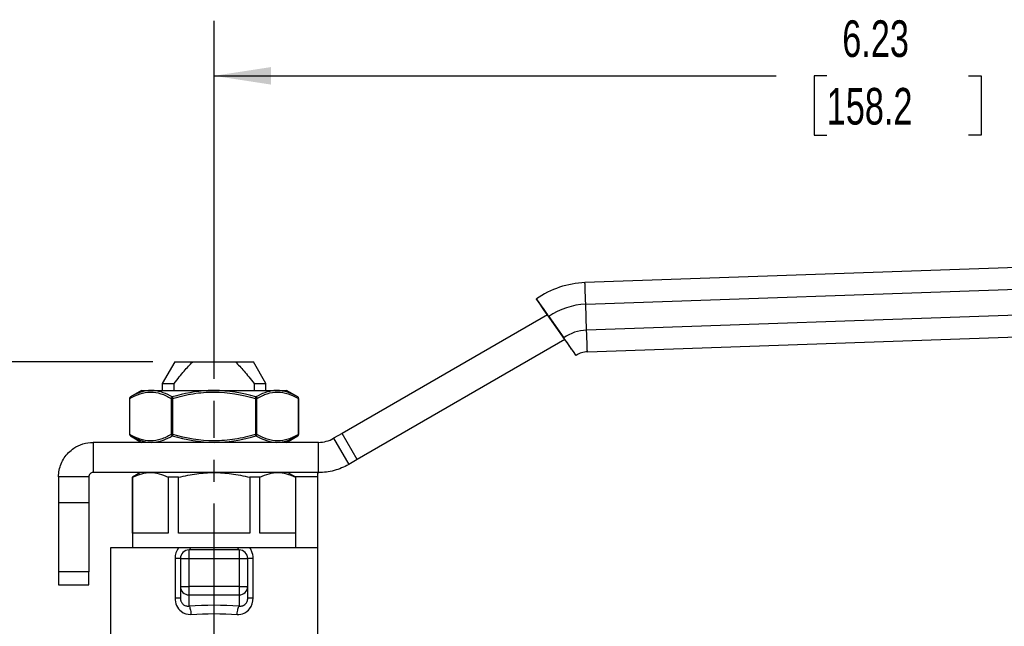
# Model space of a CAD drawing. Header units: inches. Extents: x 0.5 to 21.5, y 0.5 to 16.5.
# Tile 4 of 11: x 3.5 to 8, y 7 to 9.8. Entities that reach past the tile are written whole.
import ezdxf

# ---------------------------------------------------------------- set-up
doc = ezdxf.new("R2010")
doc.units = ezdxf.units.IN
doc.header["$LTSCALE"] = 2
doc.header["$MEASUREMENT"] = 0
doc.linetypes.add('SLD-Center', pattern=[0.75, 0.6, -0.05, 0.05, -0.05])
doc.linetypes.add('SLD-Solid', pattern=[0])
doc.layers.add('CENTER', color=40, linetype='SLD-Center')
doc.layers.add('DIMENSIONS', color=140, linetype='SLD-Solid', lineweight=25)
doc.styles.add('SLDTEXTSTYLE0', font='TXT', dxfattribs={"width": 0.7})
doc.dimstyles.new('SLDDIMSTYLE0', dxfattribs={"dimtxt": 0.169922, "dimasz": 0.26, "dimexe": 0, "dimexo": 0.0625, "dimgap": 0.04248, "dimtad": 0, "dimtih": 1, "dimtoh": 1, "dimrnd": 1e-09, "dimzin": 12, "dimdsep": 46, "dimtxsty": 'SLDTEXTSTYLE0', "dimsah": 1, "dimcen": 0.09, "dimadec": 0, "dimazin": 3, "dimtfac": 1, "dimtofl": 0, "dimtmove": 0, "dimatfit": 3, "dimfxl": 0, "dimfrac": 2, "dimtolj": 1, "dimtzin": 12, "dimarcsym": 0})

# ---------------------------------------------------------------- blocks, each defined once
blk = doc.blocks.new('_D_1')
at = {"layer": 'DIMENSIONS'}
for p, q in [((4.3586, 8.1575), (4.3586, 9.7877)), ((10.5889, 8.6373), (10.5889, 9.7877)), ((4.3586, 9.5377), (6.9203, 9.5377)), ((7.1506, 9.5377), (7.0935, 9.5377)), ((7.0935, 9.5377), (7.0935, 9.2676)), ((7.7969, 9.5377), (7.8539, 9.5377)), ((7.8539, 9.5377), (7.8539, 9.2676)), ((10.5889, 9.5377), (8.0271, 9.5377)), ((7.0935, 9.2676), (7.1506, 9.2676)), ((7.8539, 9.2676), (7.7969, 9.2676))]:
    blk.add_line(p, q, dxfattribs=at)
for points in [[(4.3586, 9.5377), (4.6186, 9.4977), (4.6186, 9.5777)], [(10.5889, 9.5377), (10.3289, 9.5777), (10.3289, 9.4977)]]:
    blk.add_solid(points, dxfattribs=at)
at = {"layer": 'DIMENSIONS', "char_height": 0.16667, "attachment_point": 1, "style": 'SLDTEXTSTYLE0'}
for s, insert in [('6.23', (7.2213, 9.7906)), ('158.2', (7.1506, 9.4825))]:
    blk.add_mtext(s, dxfattribs=dict(at, insert=insert))
blk = doc.blocks.new('_D_4')
at = {"layer": 'DIMENSIONS'}
for p, q in [((4.0792, 8.2338), (1.4872, 8.2338)), ((1.7372, 8.2338), (1.7372, 6.726)), ((1.4847, 6.4179), (1.4276, 6.4179)), ((1.4276, 6.4179), (1.4276, 6.1478)), ((1.9896, 6.4179), (2.0467, 6.4179)), ((2.0467, 6.4179), (2.0467, 6.1478)), ((1.4276, 6.1478), (1.4847, 6.1478)), ((2.0467, 6.1478), (1.9896, 6.1478)), ((1.7372, 4.6019), (1.7372, 6.1098)), ((2.4719, 4.6019), (1.4872, 4.6019)), ((3.4004, 4.6019), (2.5919, 4.6019))]:
    blk.add_line(p, q, dxfattribs=at)
for points in [[(1.7372, 8.2338), (1.6972, 7.9738), (1.7772, 7.9738)], [(1.7372, 4.6019), (1.7772, 4.8619), (1.6972, 4.8619)]]:
    blk.add_solid(points, dxfattribs=at)
at = {"layer": 'DIMENSIONS', "char_height": 0.16667, "attachment_point": 1, "style": 'SLDTEXTSTYLE0'}
for s, insert in [('3.63', (1.4847, 6.6707)), ('92.3', (1.4847, 6.3626))]:
    blk.add_mtext(s, dxfattribs=dict(at, insert=insert))

msp = doc.modelspace()

# ---------------------------------------------------------------- linework, layer by layer
for p, q in [((9.0966, 8.7018), (6.0486, 8.5954)), ((6.0486, 8.5954), (6.0486, 8.5954)), ((6.0521, 8.497), (9.1037, 8.6036)), ((5.8272, 8.521), (5.8272, 8.521)), ((6.0562, 8.379), (6.0521, 8.497)), ((9.1078, 8.4855), (6.0562, 8.379)), ((5.8779, 8.4489), (4.9418, 7.9084)), ((5.9576, 8.3358), (5.8779, 8.4489)), ((5.8839, 8.4405), (5.9519, 8.3439)), ((6.0596, 8.2806), (9.1076, 8.3871)), ((5.9576, 8.3358), (5.0107, 7.7891)), ((6.0085, 8.2634), (6.0085, 8.2634)), ((4.1792, 8.2338), (4.1224, 8.1354)), ((4.1792, 8.2338), (4.2611, 8.2338)), ((4.2611, 8.2338), (4.4561, 8.2338)), ((4.4561, 8.2338), (4.538, 8.2338)), ((4.5948, 8.1354), (4.538, 8.2338)), ((4.1224, 8.1354), (4.1224, 8.1039)), ((4.1224, 8.1354), (4.1766, 8.1354)), ((4.1766, 8.1039), (4.1766, 8.1354)), ((4.5406, 8.1354), (4.5406, 8.1039)), ((4.5406, 8.1354), (4.5948, 8.1354)), ((4.5948, 8.1039), (4.5948, 8.1354)), ((4.0279, 8.1039), (3.9774, 8.0747)), ((4.0279, 8.1039), (4.0722, 8.1039)), ((4.0722, 8.1039), (4.3586, 8.1039)), ((4.3586, 8.1039), (4.645, 8.1039)), ((4.645, 8.1039), (4.6893, 8.1039)), ((4.7399, 8.0747), (4.6893, 8.1039)), ((3.9734, 8.0679), (3.9734, 7.9037)), ((3.9734, 8.0679), (3.9745, 8.0679)), ((3.9745, 7.9037), (3.9745, 8.0679)), ((4.1631, 8.0679), (4.17, 8.0679)), ((4.1631, 8.0679), (4.1631, 7.9037)), ((4.17, 7.9037), (4.17, 8.0679)), ((4.5473, 8.0679), (4.5541, 8.0679)), ((4.5473, 8.0679), (4.5473, 7.9037)), ((4.5541, 7.9037), (4.5541, 8.0679)), ((4.7428, 8.0679), (4.7428, 7.9037)), ((4.7428, 8.0679), (4.7438, 8.0679)), ((4.7438, 7.9037), (4.7438, 8.0679)), ((3.9745, 7.9037), (3.9734, 7.9037)), ((3.9774, 7.8968), (4.0279, 7.8677)), ((4.17, 7.9037), (4.1631, 7.9037)), ((4.5541, 7.9037), (4.5473, 7.9037)), ((4.6893, 7.8677), (4.7399, 7.8968)), ((4.7438, 7.9037), (4.7428, 7.9037)), ((4.9418, 7.9084), (4.9031, 7.8861)), ((5.0107, 7.7891), (4.9418, 7.9084)), ((3.8074, 7.8677), (3.8074, 7.7299)), ((4.8342, 7.8677), (3.8074, 7.8677)), ((4.8342, 7.7299), (4.8342, 7.8677)), ((4.9031, 7.8861), (4.972, 7.7668)), ((5.0107, 7.7891), (4.972, 7.7668)), ((4.8342, 7.7299), (3.8074, 7.7299)), ((4.024, 7.7299), (3.9866, 7.7083)), ((4.7307, 7.7083), (4.6933, 7.7299)), ((4.8311, 7.7102), (4.8311, 7.7276)), ((3.65, 7.7102), (3.65, 7.5921)), ((3.7878, 7.7102), (3.65, 7.7102)), ((3.7878, 7.7102), (3.7878, 7.5921)), ((3.9866, 7.7083), (3.9866, 7.3873)), ((3.9875, 7.7083), (3.9866, 7.7083)), ((3.9875, 7.4543), (3.9875, 7.7083)), ((4.1501, 7.7083), (4.1501, 7.4543)), ((4.196, 7.7083), (4.1501, 7.7083)), ((4.196, 7.4543), (4.196, 7.7083)), ((4.5212, 7.7083), (4.5212, 7.4543)), ((4.5671, 7.7083), (4.5212, 7.7083)), ((4.5671, 7.4543), (4.5671, 7.7083)), ((4.8311, 7.7102), (4.7274, 7.7102)), ((4.7297, 7.7083), (4.7297, 7.4543)), ((4.7307, 7.7083), (4.7297, 7.7083)), ((4.7307, 7.3873), (4.7307, 7.7083)), ((4.8311, 7.3873), (4.8311, 7.7102)), ((3.7878, 7.5921), (3.65, 7.5921)), ((3.65, 7.5921), (3.65, 7.2771)), ((3.7878, 7.5921), (3.7878, 7.2771)), ((4.1501, 7.4543), (3.9875, 7.4543)), ((4.5212, 7.4543), (4.196, 7.4543)), ((4.7297, 7.4543), (4.5671, 7.4543)), ((3.8862, 7.3873), (3.8862, 6.9444)), ((4.1965, 7.3873), (3.8862, 7.3873)), ((4.2445, 7.3381), (4.2445, 7.3775)), ((4.4728, 7.3775), (4.2445, 7.3775)), ((4.467, 7.3873), (4.2503, 7.3873)), ((4.4728, 7.3775), (4.4728, 7.3381)), ((4.8311, 7.3873), (4.5208, 7.3873)), ((4.8311, 6.8322), (4.8311, 7.3873)), ((4.1806, 7.3381), (4.1806, 7.1586)), ((4.2051, 7.3381), (4.2051, 7.2109)), ((4.2051, 7.3381), (4.2445, 7.3381)), ((4.2445, 7.2109), (4.2445, 7.3381)), ((4.2445, 7.3381), (4.4728, 7.3381)), ((4.4728, 7.3381), (4.5122, 7.3381)), ((4.4728, 7.3381), (4.4728, 7.2109)), ((4.5122, 7.2109), (4.5122, 7.3381)), ((4.5367, 7.1586), (4.5367, 7.3381)), ((3.7878, 7.2771), (3.65, 7.2771)), ((3.65, 7.2771), (3.65, 7.2181)), ((3.7878, 7.2181), (3.7878, 7.2771)), ((3.65, 7.2181), (3.7878, 7.2181)), ((4.2051, 7.2109), (4.2445, 7.2109)), ((4.2051, 7.2109), (4.2051, 7.1586)), ((4.2445, 7.1728), (4.2445, 7.2109)), ((4.4728, 7.2109), (4.2445, 7.2109)), ((4.4728, 7.2109), (4.5122, 7.2109)), ((4.4728, 7.2109), (4.4728, 7.1728)), ((4.5122, 7.1586), (4.5122, 7.2109)), ((4.2445, 7.1728), (4.4728, 7.1728)), ((4.2445, 7.1217), (4.2445, 7.1728)), ((4.4728, 7.1728), (4.4728, 7.1217))]:
    msp.add_line(p, q)
at = {"flags": 128}
msp.add_lwpolyline([(6.0085, 8.2634), (6.0074, 8.265), (6.0042, 8.2696), (5.999, 8.277), (5.9919, 8.287), (5.9833, 8.2992), (5.9735, 8.3131), (5.9629, 8.3282), (5.9576, 8.3358)], dxfattribs=at)
for centre, radius, start, end in [((6.0629, 8.1862), 0.4094, 92, 125.1529), ((6.0629, 8.1862), 0.4094, 92, 125.1529), ((6.0629, 8.1862), 0.311, 92, 125.1529), ((6.0629, 8.1862), 0.1929, 92, 125.1529), ((6.0629, 8.1862), 0.0945, 92, 125.1529), ((3.9813, 8.0679), 0.00787, 120.0297, 180), ((4.7359, 8.0679), 0.00787, 0, 59.779), ((3.9813, 7.9037), 0.00787, 180, 239.5968), ((4.7359, 7.9037), 0.00787, 309.1538, 0), ((4.2445, 7.3381), 0.0394, 90, 180), ((4.4728, 7.3381), 0.0394, 0, 90), ((4.2438, 7.2115), 0.0387, 181.0102, 270.9758), ((4.4735, 7.2115), 0.0387, 269.0242, 358.9898)]:
    msp.add_arc(centre, radius, start, end)
for centre, major_axis, ratio, start_param, end_param in [((6.0521, 8.497), (-0.0034, 0.0984), 0.000039, 4.712389, 6.283185), ((5.8839, 8.4405), (-0.0567, 0.0805), 0.000032, 4.712368, 6.283164), ((5.8838, 8.4405), (-0.0567, 0.0805), 0.000032, 6.283164, 7.749118), ((6.0562, 8.379), (-0.0034, 0.0984), 0.000039, 3.141593, 4.712389), ((5.9519, 8.3439), (-0.0567, 0.0805), 0.000032, 3.141571, 4.712368), ((4.3586, 6.988), (0.5118, 0), 0.267949, 1.345827, 1.795766)]:
    msp.add_ellipse(centre, major_axis=major_axis, ratio=ratio, start_param=start_param, end_param=end_param)
for points, knots in [([(4.1766, 8.1354), (4.193, 8.1572), (4.2079, 8.1759), (4.2357, 8.2083), (4.2487, 8.2221), (4.2611, 8.2338)], [0, 0, 0, 0, 0.5, 0.5, 1, 1, 1, 1]), ([(4.4561, 8.2338), (4.4685, 8.2221), (4.4815, 8.2083), (4.5094, 8.1759), (4.5243, 8.1572), (4.5406, 8.1354)], [0, 0, 0, 0, 0.5, 0.5, 1, 1, 1, 1]), ([(3.9745, 8.0679), (4.0051, 8.0856), (4.037, 8.0967), (4.0847, 8.0972), (4.1006, 8.0944), (4.1322, 8.0841), (4.1478, 8.0767), (4.1631, 8.0679)], [0, 0, 0, 0, 0.5, 0.5, 0.75, 0.75, 1, 1, 1, 1]), ([(4.168, 8.0747), (4.1413, 8.0899), (4.109, 8.1026), (4.0768, 8.1039), (4.0722, 8.1038)], [0, 0, 0, 0, 0.4167723, 0.4861937, 0.4861937, 0.4861937, 0.4861937]), ([(4.3586, 8.1038), (4.3494, 8.1039), (4.285, 8.1026), (4.221, 8.0899), (4.168, 8.0747)], [0.486049, 0.486049, 0.486049, 0.486049, 0.5556964, 0.9724687, 0.9724687, 0.9724687, 0.9724687]), ([(4.17, 8.0679), (4.2006, 8.0767), (4.2318, 8.0841), (4.2949, 8.0944), (4.3267, 8.0972), (4.4222, 8.0967), (4.486, 8.0856), (4.5473, 8.0679)], [0, 0, 0, 0, 0.25, 0.25, 0.5, 0.5, 1, 1, 1, 1]), ([(4.645, 8.1038), (4.6404, 8.1039), (4.6082, 8.1026), (4.5759, 8.0899), (4.5493, 8.0747)], [0.4860346, 0.4860346, 0.4860346, 0.4860346, 0.5555504, 0.9722131, 0.9722131, 0.9722131, 0.9722131]), ([(4.5541, 8.0679), (4.5694, 8.0767), (4.585, 8.0841), (4.6166, 8.0944), (4.6325, 8.0972), (4.6803, 8.0967), (4.7121, 8.0856), (4.7428, 8.0679)], [0, 0, 0, 0, 0.25, 0.25, 0.5, 0.5, 1, 1, 1, 1]), ([(3.9774, 8.0747), (3.9762, 8.074), (3.9745, 8.0719), (3.9743, 8.0691), (3.9745, 8.0679)], [0, 0, 0, 0, 0.571429, 1, 1, 1, 1]), ([(4.1631, 8.0679), (4.1633, 8.0691), (4.1644, 8.0719), (4.1666, 8.074), (4.168, 8.0747)], [0, 0, 0, 0, 0.428571, 1, 1, 1, 1]), ([(4.168, 8.0747), (4.1682, 8.074), (4.1688, 8.0719), (4.1696, 8.0691), (4.17, 8.0679)], [0, 0, 0, 0, 0.571429, 1, 1, 1, 1]), ([(4.5473, 8.0679), (4.5476, 8.0691), (4.5485, 8.0719), (4.5491, 8.074), (4.5493, 8.0747)], [0, 0, 0, 0, 0.428571, 1, 1, 1, 1]), ([(4.5493, 8.0747), (4.5507, 8.074), (4.5529, 8.0719), (4.5539, 8.0691), (4.5541, 8.0679)], [0, 0, 0, 0, 0.571429, 1, 1, 1, 1]), ([(4.7428, 8.0679), (4.7429, 8.0691), (4.7427, 8.0719), (4.7411, 8.074), (4.7399, 8.0747)], [0, 0, 0, 0, 0.428571, 1, 1, 1, 1]), ([(3.9745, 7.9037), (3.9743, 7.9025), (3.9745, 7.8996), (3.9762, 7.8975), (3.9774, 7.8968)], [0, 0, 0, 0, 0.428571, 1, 1, 1, 1]), ([(4.1631, 7.9037), (4.1478, 7.8948), (4.1322, 7.8874), (4.1007, 7.8772), (4.0848, 7.8744), (4.037, 7.8748), (4.0051, 7.886), (3.9745, 7.9037)], [0, 0, 0, 0, 0.25, 0.25, 0.5, 0.5, 1, 1, 1, 1]), ([(4.0722, 7.8677), (4.0768, 7.8677), (4.1091, 7.8689), (4.1413, 7.8817), (4.168, 7.8968)], [0.4860489, 0.4860489, 0.4860489, 0.4860489, 0.5556963, 0.9724686, 0.9724686, 0.9724686, 0.9724686]), ([(4.168, 7.8968), (4.1666, 7.8975), (4.1644, 7.8996), (4.1633, 7.9025), (4.1631, 7.9037)], [0, 0, 0, 0, 0.571429, 1, 1, 1, 1]), ([(4.17, 7.9037), (4.1696, 7.9025), (4.1688, 7.8996), (4.1682, 7.8975), (4.168, 7.8968)], [0, 0, 0, 0, 0.428571, 1, 1, 1, 1]), ([(4.5473, 7.9037), (4.5166, 7.8948), (4.4854, 7.8874), (4.4224, 7.8772), (4.3905, 7.8744), (4.295, 7.8748), (4.2313, 7.886), (4.17, 7.9037)], [0, 0, 0, 0, 0.25, 0.25, 0.5, 0.5, 1, 1, 1, 1]), ([(4.3586, 7.8677), (4.3679, 7.8677), (4.4323, 7.8689), (4.4963, 7.8817), (4.5493, 7.8968)], [0.4860489, 0.4860489, 0.4860489, 0.4860489, 0.5556963, 0.9724686, 0.9724686, 0.9724686, 0.9724686]), ([(4.5493, 7.8968), (4.5491, 7.8975), (4.5485, 7.8996), (4.5476, 7.9025), (4.5473, 7.9037)], [0, 0, 0, 0, 0.571429, 1, 1, 1, 1]), ([(4.5541, 7.9037), (4.5539, 7.9025), (4.5529, 7.8996), (4.5507, 7.8975), (4.5493, 7.8968)], [0, 0, 0, 0, 0.428571, 1, 1, 1, 1]), ([(4.7428, 7.9037), (4.7274, 7.8948), (4.7118, 7.8874), (4.6803, 7.8772), (4.6644, 7.8744), (4.6166, 7.8748), (4.5848, 7.886), (4.5541, 7.9037)], [0, 0, 0, 0, 0.25, 0.25, 0.5, 0.5, 1, 1, 1, 1]), ([(4.645, 7.8677), (4.6496, 7.8677), (4.6818, 7.8689), (4.7136, 7.8817), (4.7399, 7.8968)], [0.4860346, 0.4860346, 0.4860346, 0.4860346, 0.5555504, 0.9722133, 0.9722133, 0.9722133, 0.9722133]), ([(4.7399, 7.8968), (4.7411, 7.8975), (4.7427, 7.8996), (4.7429, 7.9025), (4.7428, 7.9037)], [0, 0, 0, 0, 0.571429, 1, 1, 1, 1]), ([(3.65, 7.7102), (3.65, 7.7204), (3.651, 7.7306), (3.6569, 7.7608), (3.6648, 7.7799), (3.6874, 7.8142), (3.702, 7.8289), (3.7319, 7.8492), (3.7461, 7.8561), (3.7761, 7.8653), (3.7917, 7.8677), (3.8074, 7.8677)], [0, 0, 0, 0, 0.0780023, 0.0780023, 0.2342995, 0.2342995, 0.3905886, 0.3905886, 0.510228, 0.510228, 0.6298669, 0.6298669, 0.6298669, 0.6298669]), ([(4.8342, 7.8677), (4.8463, 7.8677), (4.8583, 7.8692), (4.8815, 7.8755), (4.8927, 7.8801), (4.9031, 7.8861)], [0, 0, 0, 0, 0.0918336, 0.0918336, 0.1836671, 0.1836671, 0.1836671, 0.1836671]), ([(4.972, 7.7668), (4.9512, 7.7547), (4.9288, 7.7455), (4.8823, 7.733), (4.8583, 7.7299), (4.8342, 7.7299)], [0, 0, 0, 0, 0.1835574, 0.1835574, 0.3671149, 0.3671149, 0.3671149, 0.3671149]), ([(3.8074, 7.7299), (3.8049, 7.7299), (3.8023, 7.7294), (3.7975, 7.7274), (3.7954, 7.7259), (3.7917, 7.7223), (3.7903, 7.7201), (3.7883, 7.7154), (3.7878, 7.7128), (3.7878, 7.7102)], [0, 0, 0, 0, 0.01979334, 0.01979334, 0.03957646, 0.03957646, 0.05935957, 0.05935957, 0.07929409, 0.07929409, 0.07929409, 0.07929409]), ([(3.9875, 7.7083), (4.0022, 7.7157), (4.0159, 7.721), (4.0426, 7.7281), (4.0556, 7.7299), (4.0688, 7.7299)], [0, 0, 0, 0, 0.5, 0.5, 1, 1, 1, 1]), ([(4.0688, 7.7299), (4.082, 7.7299), (4.095, 7.7281), (4.1217, 7.721), (4.1354, 7.7157), (4.1501, 7.7083)], [0, 0, 0, 0, 0.5, 0.5, 1, 1, 1, 1]), ([(4.196, 7.7083), (4.2254, 7.7157), (4.2528, 7.721), (4.3062, 7.7281), (4.3323, 7.7299), (4.3586, 7.7299)], [0, 0, 0, 0, 0.5, 0.5, 1, 1, 1, 1]), ([(4.3586, 7.7299), (4.385, 7.7299), (4.411, 7.7281), (4.4645, 7.721), (4.4919, 7.7157), (4.5212, 7.7083)], [0, 0, 0, 0, 0.5, 0.5, 1, 1, 1, 1]), ([(4.5671, 7.7083), (4.5818, 7.7157), (4.5955, 7.721), (4.6222, 7.7281), (4.6353, 7.7299), (4.6484, 7.7299)], [0, 0, 0, 0, 0.5, 0.5, 1, 1, 1, 1]), ([(4.6484, 7.7299), (4.6616, 7.7299), (4.6746, 7.7281), (4.7014, 7.721), (4.7151, 7.7157), (4.7297, 7.7083)], [0, 0, 0, 0, 0.5, 0.5, 1, 1, 1, 1]), ([(4.8311, 7.7276), (4.8311, 7.7278), (4.8311, 7.7283), (4.8316, 7.7289), (4.8323, 7.7293), (4.8333, 7.7296), (4.8345, 7.7298), (4.8355, 7.7299), (4.836, 7.7299)], [0, 0, 0, 0, 0.14612, 0.295814, 0.452974, 0.620973, 0.802582, 1, 1, 1, 1]), ([(4.2503, 7.3873), (4.2452, 7.3873), (4.2406, 7.3873), (4.2318, 7.3873), (4.2276, 7.3873), (4.2149, 7.3873), (4.2063, 7.3873), (4.1965, 7.3873)], [0, 0, 0, 0, 0.25, 0.25, 0.5, 0.5, 1, 1, 1, 1]), ([(4.5207, 7.3873), (4.511, 7.3873), (4.5025, 7.3873), (4.4898, 7.3873), (4.4856, 7.3873), (4.4768, 7.3873), (4.4722, 7.3873), (4.467, 7.3873)], [0, 0, 0, 0, 0.5, 0.5, 0.75, 0.75, 1, 1, 1, 1]), ([(4.5367, 7.3381), (4.5367, 7.3501), (4.5328, 7.368), (4.524, 7.3829), (4.5207, 7.3873)], [0.1838093, 0.1838093, 0.1838093, 0.1838093, 0.2751648, 0.3197441, 0.3197441, 0.3197441, 0.3197441]), ([(4.2051, 7.3381), (4.2051, 7.3381), (4.2027, 7.3381), (4.194, 7.3381), (4.1878, 7.3381), (4.1806, 7.3381)], [0, 0, 0, 0, 0.5, 0.5, 1, 1, 1, 1]), ([(4.5367, 7.3381), (4.5295, 7.3381), (4.5232, 7.3381), (4.5145, 7.3381), (4.5122, 7.3381), (4.5122, 7.3381)], [0, 0, 0, 0, 0.5, 0.5, 1, 1, 1, 1]), ([(4.1806, 7.1586), (4.1806, 7.1467), (4.1853, 7.1228), (4.2101, 7.0907), (4.2373, 7.0826), (4.2532, 7.0837)], [0, 0, 0, 0, 0.0903838, 0.1807676, 0.3163433, 0.3163433, 0.3163433, 0.3163433]), ([(4.1806, 7.1586), (4.1878, 7.1586), (4.194, 7.1586), (4.2027, 7.1586), (4.2051, 7.1586), (4.2051, 7.1586)], [0, 0, 0, 0, 0.5, 0.5, 1, 1, 1, 1]), ([(4.2051, 7.1586), (4.2051, 7.1574), (4.2051, 7.1552), (4.2055, 7.1519), (4.2061, 7.1487), (4.2069, 7.1456), (4.2085, 7.1413), (4.2114, 7.1357), (4.2164, 7.13), (4.2225, 7.1255), (4.2292, 7.1227), (4.2367, 7.1212), (4.2417, 7.1216), (4.2445, 7.1217)], [0, 0, 0, 0, 0.053094, 0.104722, 0.155058, 0.204292, 0.252623, 0.370496, 0.494289, 0.611942, 0.742648, 0.860332, 1, 1, 1, 1]), ([(4.464, 7.0837), (4.4853, 7.0823), (4.5232, 7.0986), (4.5367, 7.1408), (4.5367, 7.1586)], [0, 0, 0, 0, 0.1808212, 0.3164371, 0.3164371, 0.3164371, 0.3164371]), ([(4.4728, 7.1217), (4.4742, 7.1216), (4.4768, 7.1214), (4.4807, 7.1215), (4.4843, 7.122), (4.4877, 7.1228), (4.4908, 7.1239), (4.4936, 7.1252), (4.4962, 7.1267), (4.4985, 7.1283), (4.4999, 7.1295), (4.5025, 7.1318), (4.5059, 7.1358), (4.5095, 7.1428), (4.5118, 7.1506), (4.512, 7.1559), (4.5122, 7.1586)], [0, 0, 0, 0, 0.0694593, 0.1354492, 0.1980054, 0.2571694, 0.3129907, 0.365528, 0.4148521, 0.4610482, 0.5042205, 0.5065061, 0.6297907, 0.7510703, 0.8734617, 1, 1, 1, 1]), ([(4.5122, 7.1586), (4.5122, 7.1586), (4.5145, 7.1586), (4.5232, 7.1586), (4.5295, 7.1586), (4.5367, 7.1586)], [0, 0, 0, 0, 0.5, 0.5, 1, 1, 1, 1])]:
    msp.add_open_spline(points, degree=3, knots=knots)
for points in [[(4.0722, 8.1038), (4.04, 8.1036), (4.008, 8.0924), (3.9774, 8.0747)], [(4.5493, 8.0747), (4.4875, 8.0924), (4.423, 8.1035), (4.3586, 8.1038)], [(4.7399, 8.0747), (4.7092, 8.0924), (4.6772, 8.1035), (4.645, 8.1038)], [(3.9774, 7.8968), (4.008, 7.8792), (4.04, 7.868), (4.0722, 7.8677)], [(4.168, 7.8968), (4.2298, 7.8792), (4.2942, 7.868), (4.3586, 7.8677)], [(4.5493, 7.8968), (4.5804, 7.8792), (4.6128, 7.868), (4.645, 7.8677)], [(4.1965, 7.3873), (4.1865, 7.3736), (4.1806, 7.3559), (4.1806, 7.3381)], [(4.2503, 7.3873), (4.2487, 7.3811), (4.2466, 7.3775), (4.2445, 7.3775)], [(4.4728, 7.3775), (4.4707, 7.3775), (4.4686, 7.3811), (4.467, 7.3873)], [(4.2445, 7.1217), (4.2464, 7.1195), (4.2504, 7.1095), (4.2527, 7.0923), (4.2532, 7.0837)], [(4.464, 7.0837), (4.4645, 7.0923), (4.4668, 7.1095), (4.4708, 7.1195), (4.4728, 7.1217)], [(4.2532, 7.0837), (4.3223, 7.0883), (4.3949, 7.0883), (4.464, 7.0837)]]:
    msp.add_open_spline(points, degree=3)
at = {"layer": 'CENTER'}
msp.add_line((4.3586, 6.3883), (4.3586, 8.0575), dxfattribs=at)

# ---------------------------------------------------------------- dimensions: what is measured, and where the dimension line sits
at = {"layer": 'DIMENSIONS'}
dim = msp.add_linear_dim(base=(10.5889, 9.5377), p1=(4.3586, 8.0575), p2=(10.5889, 8.5373), dimstyle='SLDDIMSTYLE0', dxfattribs=at)
dim.commit()
dim.dimension.update_dxf_attribs({"geometry": '_D_1', "text_midpoint": (7.4737, 9.5377), "dimtype": 160})
dim = msp.add_linear_dim(base=(1.7372, 8.2338), p1=(3.5004, 4.6019), p2=(4.1792, 8.2338), angle=90, dimstyle='SLDDIMSTYLE0', dxfattribs=at)
dim.commit()
dim.dimension.update_dxf_attribs({"geometry": '_D_4', "text_midpoint": (1.7372, 6.4179), "dimtype": 160})

doc.saveas('drawing.dxf')
